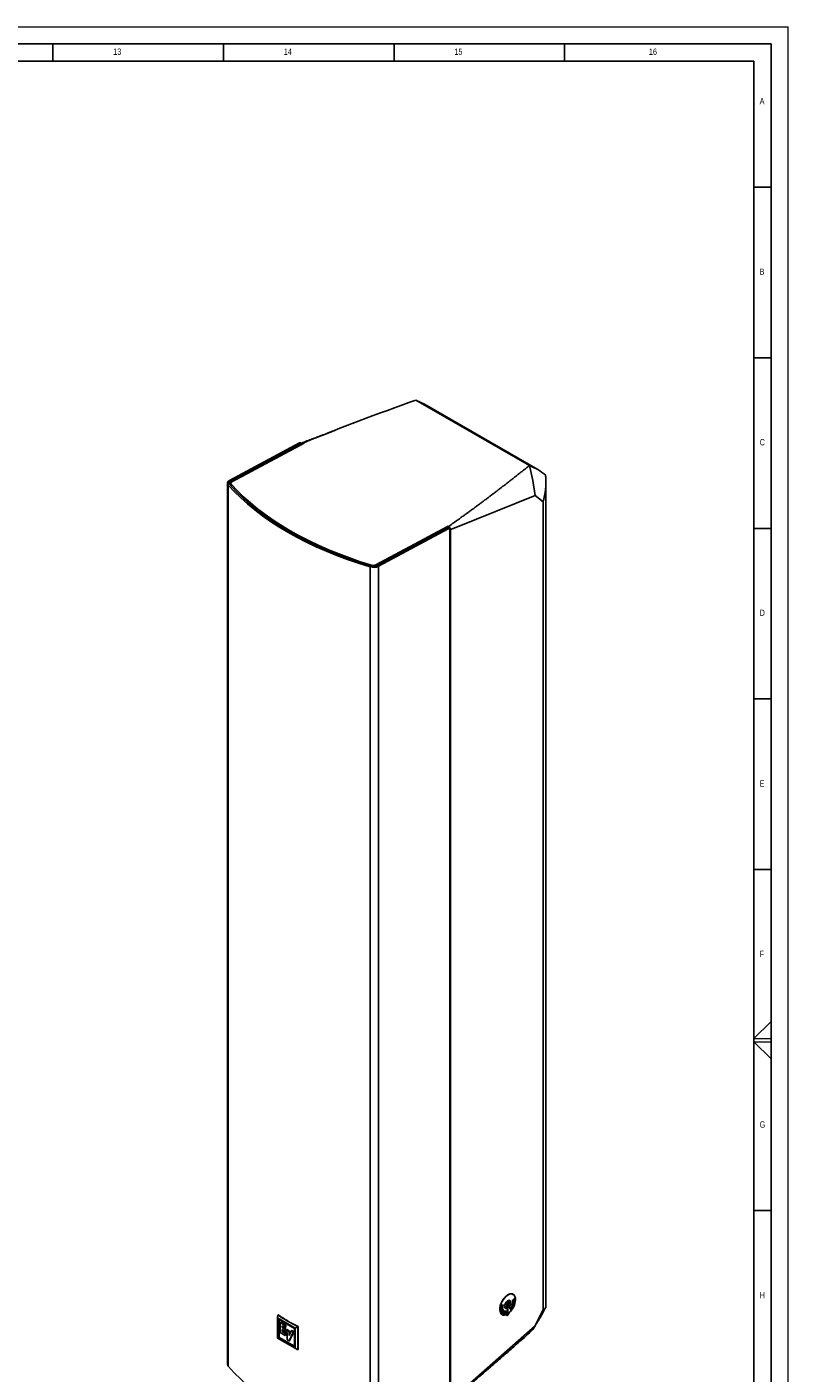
# Model space of a CAD drawing. Header units: millimetres. Extents: x 0 to 1737, y 0 to 594.
# Tile 16 of 42: x 618 to 841, y 199 to 594. Entities that reach past the tile are written whole.
import ezdxf

# ---------------------------------------------------------------- set-up
doc = ezdxf.new("R2010")
doc.units = ezdxf.units.MM
doc.layers.add('FORMAT', color=7, linetype='Continuous')
doc.styles.add('SLDTEXTSTYLE0', font='TXT', dxfattribs={"width": 0.75})

msp = doc.modelspace()

# ---------------------------------------------------------------- linework, layer by layer
at = {"color": 7, "linetype": 'Continuous', "lineweight": 18}
for p, q in [((0.000004, 594.00001), (841.000004, 594.00001)), ((841.000004, 0.00001), (841.000004, 594.00001)), ((836, 302.467132), (831, 297.50001)), ((831, 297.50001), (836, 297.50001)), ((831, 296.50001), (836, 296.50001)), ((836, 291.485354), (831, 296.50001))]:
    msp.add_line(p, q, dxfattribs=at)
at = {"color": 7, "linetype": 'Continuous', "lineweight": 25}
for p, q in [((731.924833, 484.61668), (765.158851, 465.431089)), ((734.371194, 483.41597), (731.924833, 484.61668)), ((767.605305, 464.230547), (734.371286, 483.416138)), ((677.285436, 461.055261), (697.764457, 472.051727)), ((677.63899, 460.851159), (698.11801, 471.847625)), ((699.162218, 472.014379), (677.973935, 460.637065)), ((698.11801, 471.847625), (697.764457, 472.051727)), ((698.434865, 471.871465), (698.081311, 472.075567)), ((699.020797, 472.09602), (699.162218, 472.014379)), ((676.665479, 460.233907), (676.665479, 201.960995)), ((676.892069, 459.698492), (676.892069, 201.396294)), ((677.63899, 460.851159), (677.63899, 459.479707)), ((677.64687, 460.203752), (677.64687, 459.470993)), ((677.76731, 459.920279), (677.76731, 459.338293)), ((770.019906, 218.861512), (770.019906, 460.493771)), ((744.132434, 447.477666), (766.880404, 456.624116)), ((769.166032, 454.765545), (766.880404, 456.624116)), ((769.166032, 218.011886), (769.166032, 454.765545)), ((720.164639, 436.28089), (741.352923, 447.658204)), ((741.015821, 447.083246), (720.536801, 436.08678)), ((720.890354, 435.882678), (741.369375, 446.879144)), ((741.369375, 446.879144), (741.015821, 447.083246)), ((741.686229, 446.902983), (741.332676, 447.107085)), ((741.352923, 447.658204), (741.494344, 447.576563)), ((741.352923, 447.095397), (741.352923, 447.658204)), ((741.824328, 446.597754), (741.824328, 191.149896)), ((742.06003, 446.644399), (744.132434, 447.477666)), ((742.06003, 191.375387), (742.06003, 446.644399)), ((718.440813, 435.712912), (718.440813, 177.410715)), ((718.870581, 435.905016), (718.870581, 436.191866)), ((720.164639, 436.28089), (720.164639, 435.939502)), ((720.890354, 435.882678), (720.890354, 177.695121)), ((760.323831, 222.458565), (759.960237, 222.647558)), ((760.693927, 221.14537), (760.759983, 221.194571)), ((760.717928, 220.81707), (760.693927, 221.14537)), ((760.736216, 221.176868), (760.763086, 220.80881)), ((760.759983, 221.194571), (760.789121, 220.795443)), ((757.350512, 218.577969), (756.787472, 217.998922)), ((756.787472, 217.998922), (756.788633, 218.084454)), ((757.325356, 218.590948), (756.788007, 218.038322)), ((756.788633, 218.084454), (756.959153, 218.255742)), ((756.793423, 218.448216), (756.794493, 218.527751)), ((756.962257, 218.491656), (756.793423, 218.448216)), ((756.93788, 218.505132), (756.79369, 218.468032)), ((756.794493, 218.527751), (757.351578, 218.658331)), ((756.819568, 217.78305), (757.358046, 218.317495)), ((756.836349, 217.722513), (756.819568, 217.78305)), ((757.050967, 217.973472), (756.828098, 217.752279)), ((757.369283, 218.923442), (756.834544, 218.791847)), ((756.834544, 218.791847), (756.853854, 218.876824)), ((757.075472, 217.959837), (756.836349, 217.722513)), ((757.344262, 218.936756), (756.839231, 218.812471)), ((756.853854, 218.876824), (757.348589, 219.308836)), ((756.910482, 217.4559), (757.005576, 217.627989)), ((756.93163, 217.379823), (756.910482, 217.4559)), ((757.030974, 217.618139), (756.920832, 217.418665)), ((757.348589, 219.308836), (756.928412, 219.205473)), ((756.928412, 219.205473), (756.946494, 219.285237)), ((757.056017, 217.605096), (756.93163, 217.379823)), ((757.325384, 219.322596), (756.933086, 219.226092)), ((756.93788, 218.505132), (756.962257, 218.491656)), ((757.436852, 219.344953), (756.941194, 218.911504)), ((756.941194, 218.911504), (756.96753, 218.899512)), ((756.946494, 219.285237), (757.481232, 219.416833)), ((756.959153, 218.255742), (756.962257, 218.491656)), ((757.461922, 219.331855), (756.96753, 218.899512)), ((756.96753, 218.899512), (757.387366, 219.002793)), ((756.997159, 218.520848), (756.994554, 218.328156)), ((756.994554, 218.328156), (757.019723, 218.316171)), ((757.160946, 218.560687), (756.997159, 218.520848)), ((756.997159, 218.520848), (757.022311, 218.507565)), ((757.022311, 218.507565), (757.019723, 218.316171)), ((757.019723, 218.316171), (757.175559, 218.471198)), ((757.185601, 218.547283), (757.022311, 218.507565)), ((757.023354, 217.21235), (757.488509, 217.885654)), ((757.05662, 217.172137), (757.023354, 217.21235)), ((757.030974, 217.618139), (757.056017, 217.605096)), ((757.238531, 217.48473), (757.03806, 217.194573)), ((757.050967, 217.973472), (757.075472, 217.959837)), ((757.263192, 217.471125), (757.05662, 217.172137)), ((757.094896, 217.889825), (757.075472, 217.959837)), ((757.08641, 217.733713), (757.111508, 217.720787)), ((757.105551, 217.80335), (757.130425, 217.789216)), ((757.290768, 218.211511), (757.11192, 218.034028)), ((757.11192, 218.034028), (757.148233, 217.903501)), ((757.11192, 218.034028), (757.137174, 218.021136)), ((757.315273, 218.197876), (757.137174, 218.021136)), ((757.137174, 218.021136), (757.173378, 217.891)), ((757.148233, 217.903501), (757.173378, 217.891)), ((757.160946, 218.560687), (757.185601, 218.547283)), ((757.182952, 217.844396), (757.207983, 217.83204)), ((757.203693, 216.99494), (757.266885, 217.175536)), ((757.302998, 217.193626), (757.224685, 216.96955)), ((757.238531, 217.48473), (757.263192, 217.471125)), ((757.328112, 217.180743), (757.245503, 216.944373)), ((757.301812, 217.424571), (757.263192, 217.471125)), ((757.269389, 218.597502), (757.292195, 218.583343)), ((757.288196, 217.819643), (757.313079, 217.806382)), ((757.290768, 218.211511), (757.315273, 218.197876)), ((757.44578, 217.784845), (757.291132, 217.560887)), ((757.291132, 217.560887), (757.363119, 217.4742)), ((757.291132, 217.560887), (757.316443, 217.548223)), ((757.302998, 217.193626), (757.328112, 217.180743)), ((757.355499, 218.053358), (757.315273, 218.197876)), ((757.470441, 217.77124), (757.316443, 217.548223)), ((757.316443, 217.548223), (757.388215, 217.461795)), ((757.326171, 218.652375), (757.325356, 218.590948)), ((757.325356, 218.590948), (757.350512, 218.577969)), ((757.325384, 219.322596), (757.348589, 219.308836)), ((757.336105, 217.311036), (757.361252, 217.298275)), ((757.340373, 217.375079), (757.365558, 217.361262)), ((757.341054, 218.30063), (757.389219, 218.127125)), ((757.357644, 218.995481), (757.344262, 218.936756)), ((757.344262, 218.936756), (757.369283, 218.923442)), ((757.351578, 218.658331), (757.350512, 218.577969)), ((757.358046, 218.317495), (757.414365, 218.114618)), ((757.363119, 217.4742), (757.388213, 217.461796)), ((757.387366, 219.002793), (757.369283, 218.923442)), ((757.389219, 218.127125), (757.414365, 218.114618)), ((757.398646, 217.445662), (757.422428, 217.433922)), ((757.423027, 217.433626), (757.423665, 217.433312)), ((757.451524, 219.409522), (757.436852, 219.344953)), ((757.436852, 219.344953), (757.461922, 219.331855)), ((757.44578, 217.784845), (757.470441, 217.77124)), ((757.481232, 219.416833), (757.461922, 219.331855)), ((757.550186, 217.675195), (757.470441, 217.77124)), ((757.481781, 217.875916), (757.575168, 217.763341)), ((757.488509, 217.885654), (757.600266, 217.750934)), ((757.538465, 217.472664), (757.563453, 217.459532)), ((757.569123, 217.222709), (757.594201, 217.209735)), ((757.575168, 217.763341), (757.600266, 217.750934)), ((757.838025, 217.499387), (757.862556, 217.485983)), ((757.868067, 217.137636), (757.893143, 217.12466)), ((757.893954, 217.462212), (757.888622, 217.465121)), ((757.958936, 218.640165), (758.097387, 218.568199)), ((757.995947, 216.762863), (758.057343, 217.495308)), ((758.255994, 217.389577), (758.029591, 216.789918)), ((758.270973, 218.742561), (758.034799, 218.865322)), ((758.089149, 217.502756), (758.041389, 217.039509)), ((758.281099, 217.376668), (758.054534, 216.776581)), ((758.057343, 217.495308), (758.11627, 217.509107)), ((758.11627, 217.509107), (758.066546, 217.026816)), ((758.101049, 217.020543), (758.303023, 217.552812)), ((758.147365, 219.468936), (758.65832, 219.242699)), ((758.255994, 217.389577), (758.281099, 217.376668)), ((758.264745, 216.825787), (758.307502, 217.382832)), ((758.290378, 217.484409), (758.314559, 217.468862)), ((758.582956, 217.618418), (758.294989, 216.852025)), ((758.303023, 217.552812), (758.372375, 217.569072)), ((758.307502, 217.382832), (758.314559, 217.468862)), ((758.345819, 217.562845), (758.319877, 217.211964)), ((758.319877, 217.211964), (758.345036, 217.199291)), ((758.615789, 217.626077), (758.319932, 216.838688)), ((758.372375, 217.569072), (758.345036, 217.199291)), ((758.376219, 217.108438), (758.557995, 217.612595)), ((758.924184, 219.75418), (758.445438, 220.042383)), ((758.466534, 218.95902), (758.83232, 218.768888)), ((758.557995, 217.612595), (758.615789, 217.626077)), ((758.742094, 220.550307), (758.783459, 220.528806)), ((758.757995, 218.121596), (758.824907, 218.164861)), ((758.761978, 217.035439), (758.757995, 218.121596)), ((758.803728, 217.091803), (758.76187, 217.064738)), ((758.82889, 217.078704), (758.761978, 217.035439)), ((758.803728, 217.091803), (758.799852, 218.148661)), ((758.803728, 217.091803), (758.82889, 217.078704)), ((758.82889, 217.078704), (758.824907, 218.164861)), ((758.82564, 220.59036), (758.858852, 220.616177)), ((758.934045, 219.443804), (759.22094, 219.294678)), ((759.023966, 220.506859), (759.389752, 220.316726)), ((759.025975, 219.959133), (759.391761, 219.769)), ((759.222384, 217.111091), (759.271503, 217.085559)), ((759.319488, 218.646567), (759.377286, 218.724766)), ((759.76902, 217.994361), (759.319488, 218.646567)), ((759.801515, 218.085266), (759.368724, 218.713182)), ((759.826819, 218.07256), (759.377286, 218.724766)), ((759.667846, 218.652285), (759.708711, 218.735735)), ((760.169321, 218.6381), (759.667846, 218.652285)), ((760.144286, 218.652611), (759.674513, 218.665899)), ((759.708711, 218.735735), (760.03079, 218.712843)), ((759.801515, 218.085266), (759.752278, 218.018651)), ((759.826819, 218.07256), (759.76902, 217.994361)), ((759.801515, 218.085266), (759.826819, 218.07256)), ((759.837947, 218.999906), (759.886016, 219.098094)), ((760.065425, 218.763129), (759.837947, 218.999906)), ((759.94657, 219.038288), (759.882342, 219.039829)), ((759.882342, 219.039829), (759.911689, 219.025218)), ((759.886016, 219.098094), (760.142461, 219.096418)), ((759.970785, 219.0238), (759.911689, 219.025218)), ((759.926718, 218.997823), (760.183582, 218.732914)), ((759.926718, 218.997823), (759.952435, 218.986391)), ((760.330366, 219.032925), (759.94657, 219.038288)), ((759.94657, 219.038288), (759.970785, 219.0238)), ((759.952435, 218.986391), (760.209848, 218.720917)), ((760.355407, 219.018426), (759.970785, 219.0238)), ((760.014802, 219.361146), (760.054766, 219.442908)), ((760.238329, 219.150397), (760.014802, 219.361146)), ((760.049926, 219.433007), (760.367415, 219.108605)), ((760.054766, 219.442908), (760.393682, 219.096612)), ((760.129841, 218.702739), (760.065425, 218.763129)), ((760.079802, 219.544131), (760.106602, 219.628014)), ((760.583756, 219.565378), (760.079802, 219.544131)), ((760.558449, 219.579821), (760.084825, 219.559852)), ((760.106602, 219.628014), (760.610555, 219.649261)), ((760.183582, 218.732914), (760.144286, 218.652611)), ((760.144286, 218.652611), (760.169321, 218.6381)), ((760.147966, 219.789237), (760.181216, 220.000596)), ((760.697957, 219.99863), (760.147966, 219.789237)), ((760.672286, 220.012622), (760.151943, 219.814517)), ((760.209848, 218.720917), (760.169321, 218.6381)), ((760.183582, 218.732914), (760.209848, 218.720917)), ((760.219868, 220.035736), (760.199451, 219.905838)), ((760.199451, 219.905838), (760.22561, 219.894949)), ((760.201271, 220.765377), (760.267327, 220.814578)), ((760.229456, 220.378613), (760.201271, 220.765377)), ((760.219868, 220.035736), (760.245781, 220.023288)), ((760.22561, 219.894949), (760.645805, 220.054937)), ((760.245781, 220.023288), (760.22561, 219.894949)), ((760.763086, 220.80881), (760.227192, 220.409684)), ((760.789121, 220.795443), (760.229456, 220.378613)), ((760.243558, 220.796874), (760.264538, 220.509292)), ((760.247126, 220.1438), (760.272835, 220.130671)), ((760.264538, 220.509292), (760.290375, 220.498642)), ((760.267327, 220.814578), (760.290375, 220.498642)), ((760.290375, 220.498642), (760.461736, 220.626288)), ((760.367415, 219.108605), (760.330366, 219.032925)), ((760.330366, 219.032925), (760.355407, 219.018426)), ((760.393682, 219.096612), (760.355407, 219.018426)), ((760.367415, 219.108605), (760.393682, 219.096612)), ((760.440122, 220.922163), (760.505838, 220.971145)), ((760.461736, 220.626288), (760.440122, 220.922163)), ((760.461083, 220.329625), (760.485611, 220.315197)), ((760.482073, 220.953432), (760.501615, 220.68592)), ((760.501615, 220.68592), (760.527452, 220.675269)), ((760.505838, 220.971145), (760.527452, 220.675269)), ((760.527452, 220.675269), (760.717928, 220.81707)), ((760.580226, 219.647982), (760.558449, 219.579821)), ((760.558449, 219.579821), (760.583756, 219.565378)), ((760.610555, 219.649261), (760.583756, 219.565378)), ((760.59081, 220.35158), (760.614941, 220.337099)), ((760.638821, 220.327013), (760.63007, 220.33227)), ((760.645805, 220.054937), (760.66631, 220.185288)), ((760.653876, 220.31797), (760.651002, 220.319696)), ((760.70673, 220.232049), (760.672286, 220.012622)), ((760.672286, 220.012622), (760.697957, 219.99863)), ((760.732647, 220.219619), (760.697957, 219.99863)), ((760.70673, 220.232049), (760.732647, 220.219619)), ((760.763086, 220.80881), (760.789121, 220.795443)), ((769.166032, 218.011886), (766.880404, 213.222486)), ((691.365535, 215.558251), (691.37871, 216.422181)), ((696.516474, 212.584678), (691.365535, 215.558251)), ((691.365535, 215.558251), (691.365535, 209.610138)), ((691.449491, 216.463041), (691.37871, 216.422181)), ((691.603501, 215.146082), (696.278508, 212.447258)), ((691.603501, 209.747557), (691.603501, 215.146082)), ((691.778706, 209.848705), (691.778706, 215.044939)), ((692.272304, 214.309902), (692.140278, 214.183829)), ((692.140278, 214.183829), (693.599451, 213.341466)), ((692.140278, 211.236707), (692.140278, 214.183829)), ((692.272304, 214.309902), (693.774656, 213.442613)), ((693.599451, 212.736428), (692.692398, 213.260058)), ((692.692398, 213.260058), (692.692398, 212.721705)), ((692.867602, 213.158915), (692.867602, 212.822852)), ((693.774656, 213.442613), (693.599451, 213.341466)), ((693.599451, 213.341466), (693.599451, 212.736428)), ((693.774656, 213.442613), (693.774656, 212.787714)), ((742.06003, 191.375387), (766.880404, 213.222486)), ((756.885519, 216.732277), (757.249113, 216.543283)), ((757.245503, 216.944373), (757.203693, 216.99494)), ((757.537928, 216.89813), (757.562995, 216.885752)), ((757.698522, 216.87863), (757.7234, 216.865364)), ((758.054534, 216.776581), (757.995947, 216.762863)), ((758.029591, 216.789918), (757.997587, 216.782424)), ((758.023307, 216.885434), (758.04884, 216.875631)), ((758.029591, 216.789918), (758.054534, 216.776581)), ((758.041389, 217.039509), (758.066546, 217.026816)), ((758.04884, 216.875631), (758.101049, 217.020543)), ((758.301441, 216.463611), (758.220912, 216.50547)), ((758.319932, 216.838688), (758.264745, 216.825787)), ((758.294989, 216.852025), (758.266243, 216.845305)), ((758.407857, 216.463052), (758.28457, 216.527136)), ((758.29085, 216.947463), (758.316505, 216.938237)), ((758.294989, 216.852025), (758.319932, 216.838688)), ((759.105883, 216.794379), (758.982025, 216.858759)), ((691.365535, 209.610138), (696.516474, 206.636564)), ((691.778706, 209.848705), (691.603501, 209.747557)), ((696.278508, 207.048733), (691.603501, 209.747557)), ((696.278508, 207.251024), (691.778706, 209.848705)), ((693.605085, 210.391092), (692.140278, 211.236707)), ((693.599451, 211.583277), (692.686764, 212.11016)), ((692.686764, 212.11016), (692.686764, 211.545783)), ((692.861968, 211.64693), (692.686764, 211.545783)), ((692.686764, 211.545783), (693.605085, 211.015647)), ((692.867602, 212.822852), (692.692398, 212.721705)), ((692.692398, 212.721705), (693.599451, 212.198074)), ((692.861968, 212.009016), (692.861968, 211.64693)), ((692.861968, 211.64693), (693.780289, 211.116795)), ((692.867602, 212.822852), (693.774656, 212.299221)), ((693.774656, 212.787714), (693.599451, 212.736428)), ((693.774656, 212.299221), (693.599451, 212.198074)), ((693.599451, 212.198074), (693.599451, 211.583277)), ((693.774656, 211.634563), (693.599451, 211.583277)), ((693.780289, 211.116795), (693.605085, 211.015647)), ((693.605085, 211.015647), (693.605085, 210.391092)), ((693.780289, 210.442378), (693.605085, 210.391092)), ((693.774656, 212.299221), (693.774656, 211.634563)), ((693.780289, 211.116795), (693.780289, 210.442378)), ((694.073031, 212.12372), (693.941005, 211.997646)), ((693.941005, 211.386102), (693.941005, 211.997646)), ((693.941005, 211.997646), (694.698056, 211.56061)), ((694.176923, 211.249909), (693.941005, 211.386102)), ((694.073031, 212.12372), (694.873261, 211.661757)), ((694.176923, 209.102999), (694.176923, 211.249909)), ((694.698056, 210.391194), (695.345951, 211.760723)), ((694.873261, 211.661757), (694.698056, 211.56061)), ((694.698056, 211.56061), (694.698056, 210.391194)), ((695.943142, 211.415973), (694.714958, 208.792398)), ((694.873261, 211.661757), (694.873261, 210.761544)), ((696.129408, 211.510734), (694.882848, 208.847907)), ((695.485338, 211.882548), (695.345951, 211.760723)), ((695.345951, 211.760723), (695.943142, 211.415973)), ((695.485338, 211.882548), (696.129408, 211.510734)), ((696.129408, 211.510734), (695.943142, 211.415973)), ((696.278508, 212.447258), (696.278508, 207.048733)), ((696.516474, 212.584678), (697.271267, 213.02048)), ((696.516474, 206.636564), (696.516474, 212.584678)), ((697.342047, 213.061341), (697.271267, 213.02048)), ((697.271267, 206.215973), (697.271267, 213.02048)), ((697.342047, 206.256834), (697.342047, 213.061341)), ((694.714958, 208.792398), (694.176923, 209.102999)), ((694.882848, 208.847907), (694.714958, 208.792398)), ((696.516474, 206.636564), (697.271267, 206.215973)), ((697.342047, 206.256834), (697.271267, 206.215973))]:
    msp.add_line(p, q, dxfattribs=at)
at = {"color": 7, "linetype": 'Continuous', "lineweight": 25, "flags": 128}
for points in [[(766.880404, 456.624116), (766.15286, 461.066728), (765.158851, 465.431089)], [(759.271503, 217.085559), (759.682382, 217.508622), (760.06139, 218.00256), (760.395045, 218.5498), (760.671476, 219.130875), (760.88085, 219.725114), (761.01572, 220.311378), (761.071286, 220.868811), (761.045572, 221.377583), (760.939494, 221.819595), (760.756824, 222.179122), (760.504061, 222.443376), (760.190197, 222.602956), (759.826397, 222.652184), (759.425603, 222.589309), (759.002072, 222.416569), (758.570872, 222.140108), (758.147341, 221.769761), (757.746547, 221.318702), (757.382747, 220.802979), (757.068883, 220.240936), (756.81612, 219.652568), (756.63345, 219.058805), (756.527372, 218.48077), (756.501658, 217.939026), (756.557225, 217.452845), (756.692094, 217.039522), (756.901468, 216.713761), (757.177899, 216.48715), (757.511554, 216.36775), (757.890562, 216.35981), (758.301441, 216.463611)], [(756.556059, 218.058759), (756.594481, 218.598712), (756.712127, 219.171273), (756.904746, 219.755749), (757.165375, 220.331015), (757.484594, 220.876279), (757.850867, 221.371834), (758.250955, 221.799769), (758.670398, 222.144619), (759.094037, 222.393918), (759.506559, 222.538657), (759.893055, 222.573604), (760.239557, 222.497497), (760.53354, 222.313086), (760.764379, 222.027036), (760.923732, 221.649685), (761.005839, 221.194673), (761.007732, 220.678445), (760.929343, 220.119657), (760.773505, 219.538507), (760.545851, 218.955999), (760.254608, 218.393186), (759.910302, 217.870409), (759.525379, 217.406563), (759.113749, 217.018413), (758.690291, 216.719987), (758.270309, 216.522072), (757.868983, 216.43182), (757.500817, 216.452494), (757.179118, 216.583346), (756.915513, 216.819646), (756.719529, 217.152855), (756.59825, 217.57093), (756.556059, 218.058759)], [(758.0857, 219.709942), (758.074692, 219.618555), (758.09153, 219.528407), (758.138743, 219.473281), (758.147365, 219.468936)], [(758.445438, 220.042383), (758.443342, 220.043609), (758.372943, 220.055322), (758.290076, 220.021838), (758.212755, 219.954376)], [(758.979444, 219.625698), (758.964425, 219.706105), (758.922315, 219.755274), (758.859523, 219.765721), (758.785611, 219.735856), (758.711829, 219.670224), (758.649411, 219.578817), (758.60786, 219.475552), (758.5935, 219.37615), (758.608519, 219.295744), (758.65063, 219.246574), (758.713421, 219.236127), (758.787334, 219.265993), (758.861115, 219.331625), (758.923533, 219.423031), (758.965085, 219.526296), (758.979444, 219.625698)], [(759.025975, 219.959133), (758.984596, 219.990389), (758.953664, 220.037371), (758.93446, 220.098132), (758.927781, 220.170154), (758.933902, 220.250453), (758.95257, 220.335702), (758.983012, 220.422367), (759.023966, 220.506859)], [(758.974736, 219.569931), (759.021531, 219.63574), (759.058894, 219.715328), (759.079201, 219.795873), (759.080198, 219.86843), (759.061774, 219.924942), (759.025975, 219.959133)], [(758.467062, 216.384803), (758.514041, 216.299422), (758.588196, 216.255104), (758.68213, 216.256271), (758.786472, 216.302806), (758.890814, 216.390067), (758.984748, 216.50935), (759.058903, 216.648756), (759.105883, 216.794379)], [(758.982025, 216.858759), (758.9926, 216.899), (759.003517, 216.931195)], [(765.685226, 211.694838), (766.15286, 212.106014), (766.880404, 213.222486)]]:
    msp.add_lwpolyline(points, dxfattribs=at)
at = {"color": 7, "linetype": 'Continuous', "lineweight": 25}
for centre, radius, start, end in [((697.944153, 471.780963), 0.324968, 65.03477472, 123.57067681), ((698.286822, 471.624359), 0.279903, 13.64321719, 127.09298021), ((741.195517, 446.812481), 0.324968, 65.03477472, 123.57067681), ((741.539801, 446.64621), 0.288623, 350.33483407, 126.1912131), ((740.819875, 446.529535), 1.245462, 5.29167795, 57.21139597), ((759.156221, 219.009879), 1.256767, 154.84752968, 205.57269144), ((757.963383, 218.721628), 0.160462, 63.57257221, 106.17524713), ((760.011988, 218.869785), 2.104313, 125.7506691, 161.31190621), ((758.426907, 218.809349), 0.529553, 220.22212909, 313.34998279), ((758.027075, 219.036602), 0.446254, 311.7366813, 349.98816798), ((759.255314, 218.814083), 0.801986, 145.32191975, 169.58809593), ((759.146037, 220.1925), 0.529553, 40.22212909, 133.34998279), ((757.560956, 220.132063), 2.104313, 305.7506691, 341.31190621), ((759.665386, 216.668831), 0.573416, 133.38568795, 167.35280629), ((758.416723, 219.991969), 1.256767, 334.84752968, 25.57269144), ((758.352926, 216.358373), 0.117156, 13.03789124, 116.06866907), ((758.358352, 216.924942), 0.627175, 283.20230423, 353.94255316)]:
    msp.add_arc(centre, radius, start, end, dxfattribs=at)
for centre, major_axis, ratio, start_param, end_param in [((678.782145, 460.191229), (2.116386, -0.061862), 0.5567969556, 2.372468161, 3.6248070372), ((760.680508, 481.541893), (93.820909, -2.742374), 0.5567969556, 3.6248070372, 4.2617219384), ((678.782145, 460.191229), (1.616453, -0.047249), 0.5567969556, 2.372468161, 3.6248070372), ((760.680508, 481.541893), (93.320975, -2.727761), 0.5567969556, 3.6248070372, 4.2617219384), ((678.763537, 460.181237), (1.116519, -0.032636), 0.5567969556, 2.372468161, 3.6265940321), ((761.034062, 481.731738), (93.320975, -2.727761), 0.5567969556, 3.6265940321, 4.2599349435), ((719.393645, 436.74671), (2.116386, -0.061862), 0.5567969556, 4.2617219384, 5.5140608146), ((719.393645, 436.74671), (1.616453, -0.047249), 0.5567969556, 4.2617219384, 5.5140608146), ((719.375037, 436.736718), (1.116519, -0.032636), 0.5567969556, 4.2599349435, 5.5140608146), ((760.680508, 327.023367), (67.021168, 112.059941), 0.5873209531, 3.1062991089, 3.1950436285), ((678.782145, 202.003673), (2.116296, 0.066332), 0.5970729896, 3.1228804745, 3.5898211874), ((760.680508, 228.321807), (93.816906, 2.940551), 0.5970729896, 3.5898211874, 4.2267360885)]:
    msp.add_ellipse(centre, major_axis=major_axis, ratio=ratio, start_param=start_param, end_param=end_param, dxfattribs=at)
for points in [[(731.924833, 484.61668), (720.68792, 480.623809), (709.776006, 476.471602), (699.020797, 472.09602)], [(765.158851, 465.431089), (766.849477, 464.737618), (768.42719, 463.826527), (769.872897, 462.708844)]]:
    msp.add_open_spline(points, degree=3, dxfattribs=at)
for points, knots in [([(708.408879, 475.843052), (707.998811, 475.682744), (707.246203, 475.388528), (706.232297, 474.9951), (705.419691, 474.681685), (704.749595, 474.425402), (704.020103, 474.147896), (703.067139, 473.786588), (701.812965, 473.315216), (700.309326, 472.755792), (699.238662, 472.365547), (698.662748, 472.155632)], [0, 0, 0, 0, 0.1197415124, 0.2197647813, 0.30097011, 0.364062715, 0.4259331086, 0.5287471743, 0.6593012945, 0.8167366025, 1, 1, 1, 1]), ([(699.020797, 472.09602), (699.008718, 472.102747), (698.984667, 472.11614), (698.948844, 472.132794), (698.913484, 472.146762), (698.878589, 472.157814), (698.84416, 472.166005), (698.805262, 472.172116), (698.76249, 472.174375), (698.70209, 472.169375), (698.633004, 472.147813), (698.574752, 472.10657), (698.535758, 472.062548), (698.5074, 472.019304), (698.48243, 471.964018), (698.463077, 471.895016), (698.457776, 471.843086), (698.455112, 471.816982)], [0, 0, 0, 0, 0.0427394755, 0.0850981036, 0.1272458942, 0.1693554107, 0.2115996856, 0.2541501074, 0.3157556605, 0.3775835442, 0.5000623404, 0.6225411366, 0.6842243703, 0.7459746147, 0.8306658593, 0.9148798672, 1, 1, 1, 1]), ([(741.494344, 447.576563), (741.777631, 447.777034), (742.344188, 448.177964), (743.191044, 448.78066), (744.035684, 449.384284), (744.877898, 449.98893), (745.717741, 450.594575), (746.555199, 451.201223), (747.390276, 451.808875), (748.222971, 452.417529), (749.053283, 453.027186), (749.881213, 453.637846), (750.706761, 454.249509), (751.529927, 454.862175), (752.35071, 455.475844), (753.169112, 456.090516), (753.985131, 456.70619), (754.798768, 457.322868), (755.610023, 457.940549), (756.418896, 458.559232), (757.225387, 459.178918), (758.029495, 459.799608), (758.831221, 460.4213), (759.630565, 461.043995), (760.427527, 461.667693), (761.222108, 462.292393), (762.014303, 462.918098), (762.804128, 463.544801), (763.591524, 464.172525), (764.376713, 464.801183), (764.898133, 465.221116), (765.158851, 465.431089)], [0, 0, 0, 0, 0.0344923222, 0.0689825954, 0.1034709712, 0.1379576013, 0.1724426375, 0.2069262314, 0.2414085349, 0.2758896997, 0.3103698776, 0.3448492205, 0.3793278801, 0.4138060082, 0.4482837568, 0.4827612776, 0.5172387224, 0.5517162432, 0.5861939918, 0.6206721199, 0.6551507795, 0.6896301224, 0.7241103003, 0.7585914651, 0.7930737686, 0.8275573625, 0.8620423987, 0.8965290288, 0.9310174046, 0.9655076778, 1, 1, 1, 1]), ([(769.872897, 462.708844), (769.882721, 462.634702), (769.902436, 462.485927), (769.928029, 462.260731), (769.950786, 462.033144), (769.970365, 461.80309), (769.986803, 461.570619), (770.000032, 461.335746), (770.010015, 461.098496), (770.016705, 460.858892), (770.02006, 460.61696), (770.020035, 460.372725), (770.016589, 460.126212), (770.009678, 459.877448), (769.999261, 459.626462), (769.985296, 459.37328), (769.967742, 459.11793), (769.942026, 458.805359), (769.904825, 458.433474), (769.851984, 458.000258), (769.78853, 457.559386), (769.714144, 457.111021), (769.62849, 456.655335), (769.531318, 456.192505), (769.422071, 455.722735), (769.301384, 455.246172), (769.211366, 454.926524), (769.166032, 454.765545)], [0, 0, 0, 0, 0.0292304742, 0.0586548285, 0.0882739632, 0.118088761, 0.1481000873, 0.1783087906, 0.2087157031, 0.2393216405, 0.2701274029, 0.3011337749, 0.332341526, 0.3637514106, 0.3953641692, 0.4271805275, 0.4592011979, 0.4914268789, 0.5445415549, 0.5984985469, 0.6533006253, 0.7089504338, 0.7654504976, 0.8228032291, 0.8810109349, 0.9400758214, 1, 1, 1, 1]), ([(757.005576, 217.627989), (757.018404, 217.651347), (757.044076, 217.698092), (757.076031, 217.759283), (757.095788, 217.809243), (757.103297, 217.84951), (757.09916, 217.873366), (757.095563, 217.887254), (757.094896, 217.889825)], [0, 0, 0, 0, 0.26386009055, 0.52804951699, 0.68152306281, 0.79640000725, 0.962306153, 1, 1, 1, 1]), ([(757.08641, 217.733713), (757.08125, 217.721516), (757.070397, 217.695865), (757.051958, 217.657171), (757.037982, 217.631175), (757.030974, 217.618139)], [0, 0, 0, 0, 0.3112693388, 0.6546290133, 1, 1, 1, 1]), ([(757.111508, 217.720787), (757.106348, 217.70859), (757.095487, 217.682919), (757.077031, 217.644185), (757.063036, 217.618151), (757.056017, 217.605096)], [0, 0, 0, 0, 0.3109568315, 0.6544712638, 1, 1, 1, 1]), ([(757.105551, 217.80335), (757.104342, 217.797336), (757.101924, 217.785304), (757.096501, 217.762137), (757.09036, 217.74484), (757.08641, 217.733713)], [0, 0, 0, 0, 0.2628185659, 0.5257833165, 1, 1, 1, 1]), ([(757.130425, 217.789216), (757.129209, 217.783199), (757.126777, 217.771162), (757.121339, 217.748378), (757.115325, 217.731498), (757.111508, 217.720787)], [0, 0, 0, 0, 0.2675289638, 0.5352144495, 1, 1, 1, 1]), ([(757.313079, 217.806382), (757.295409, 217.790281), (757.262783, 217.76055), (757.213727, 217.738789), (757.171469, 217.741598), (757.145269, 217.763476), (757.133866, 217.78325), (757.130425, 217.789216)], [0, 0, 0, 0, 0.2447555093, 0.4519283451, 0.6599915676, 0.8974048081, 1, 1, 1, 1]), ([(757.148233, 217.903501), (757.153323, 217.885201), (757.160502, 217.859385), (757.178285, 217.848455), (757.183462, 217.845273)], [0, 0, 0, 0, 0.7089002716, 1, 1, 1, 1]), ([(757.288196, 217.819643), (757.27058, 217.803669), (757.238107, 217.774223), (757.190114, 217.751766), (757.165989, 217.756072), (757.154561, 217.758112)], [0, 0, 0, 0, 0.384246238, 0.7083038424, 1, 1, 1, 1]), ([(757.269389, 218.597502), (757.25186, 218.59042), (757.224806, 218.57949), (757.188818, 218.568267), (757.17024, 218.563215), (757.160946, 218.560687)], [0, 0, 0, 0, 0.4790584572, 0.7393950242, 1, 1, 1, 1]), ([(757.173378, 217.891), (757.1788, 217.873346), (757.186902, 217.846971), (757.210588, 217.828369), (757.234475, 217.828101), (757.263831, 217.840239), (757.283994, 217.858234), (757.295385, 217.8684)], [0, 0, 0, 0, 0.31991365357, 0.47796612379, 0.63610061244, 0.79442458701, 1, 1, 1, 1]), ([(757.175559, 218.471198), (757.192705, 218.488231), (757.220588, 218.51593), (757.259462, 218.553411), (757.281282, 218.573363), (757.292195, 218.583343)], [0, 0, 0, 0, 0.4438918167, 0.7218463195, 1, 1, 1, 1]), ([(757.292195, 218.583343), (757.27467, 218.576295), (757.24793, 218.56554), (757.21257, 218.55462), (757.194593, 218.549729), (757.185601, 218.547283)], [0, 0, 0, 0, 0.4872771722, 0.7435211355, 1, 1, 1, 1]), ([(757.266885, 217.175536), (757.275449, 217.20013), (757.292588, 217.249347), (757.31285, 217.312883), (757.322486, 217.361892), (757.320639, 217.396897), (757.310269, 217.413591), (757.30314, 217.422847), (757.301812, 217.424571)], [0, 0, 0, 0, 0.2653102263, 0.5309319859, 0.6841413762, 0.8007107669, 0.9628842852, 1, 1, 1, 1]), ([(757.389219, 218.127125), (757.393728, 218.108916), (757.401704, 218.076701), (757.403428, 218.021115), (757.385605, 217.959531), (757.353321, 217.897591), (757.31824, 217.850802), (757.295475, 217.827192), (757.288196, 217.819643)], [0, 0, 0, 0, 0.2095803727, 0.3707818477, 0.5340562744, 0.719477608, 0.9103063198, 1, 1, 1, 1]), ([(757.295385, 217.8684), (757.306706, 217.880656), (757.326518, 217.902104), (757.348234, 217.94224), (757.360732, 217.981788), (757.362897, 218.020489), (757.357992, 218.042285), (757.355499, 218.053358)], [0, 0, 0, 0, 0.234576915, 0.410509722, 0.5867778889, 0.7900714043, 1, 1, 1, 1]), ([(757.336105, 217.311036), (757.333399, 217.29892), (757.327727, 217.273525), (757.31673, 217.234255), (757.307585, 217.207197), (757.302998, 217.193626)], [0, 0, 0, 0, 0.312636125, 0.6552552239, 1, 1, 1, 1]), ([(757.414365, 218.114618), (757.418874, 218.096409), (757.426867, 218.064129), (757.428596, 218.008384), (757.410689, 217.946549), (757.378284, 217.884403), (757.343128, 217.837547), (757.320339, 217.813912), (757.313079, 217.806382)], [0, 0, 0, 0, 0.2090873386, 0.3706585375, 0.53430798, 0.7198346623, 0.9107509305, 1, 1, 1, 1]), ([(757.361252, 217.298275), (757.358546, 217.286159), (757.35287, 217.260744), (757.341864, 217.221433), (757.332705, 217.194334), (757.328112, 217.180743)], [0, 0, 0, 0, 0.312311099, 0.6550909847, 1, 1, 1, 1]), ([(757.340373, 217.375079), (757.340471, 217.3697), (757.340667, 217.358939), (757.340275, 217.338068), (757.337733, 217.321585), (757.336105, 217.311036)], [0, 0, 0, 0, 0.2646327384, 0.5294024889, 1, 1, 1, 1]), ([(757.538465, 217.472664), (757.522769, 217.451576), (757.494034, 217.412968), (757.445363, 217.3734), (757.398463, 217.356231), (757.368129, 217.359715), (757.354068, 217.36763), (757.352387, 217.368577)], [0, 0, 0, 0, 0.26572101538, 0.4864718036, 0.70793286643, 0.96507098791, 1, 1, 1, 1]), ([(757.365558, 217.361262), (757.36565, 217.355879), (757.365834, 217.34511), (757.365339, 217.324534), (757.362834, 217.308436), (757.361252, 217.298275)], [0, 0, 0, 0, 0.2693315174, 0.538812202, 1, 1, 1, 1]), ([(757.363119, 217.4742), (757.372724, 217.460849), (757.382556, 217.447182), (757.398385, 217.44597), (757.39875, 217.445942)], [0, 0, 0, 0, 0.9769335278, 1, 1, 1, 1]), ([(757.563453, 217.459532), (757.547756, 217.438438), (757.518972, 217.399757), (757.470242, 217.360138), (757.42615, 217.343746), (757.391147, 217.346842), (757.373261, 217.356921), (757.365558, 217.361262)], [0, 0, 0, 0, 0.2459065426, 0.4509289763, 0.6566121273, 0.852113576, 1, 1, 1, 1]), ([(757.388215, 217.461795), (757.398555, 217.450225), (757.414022, 217.43292), (757.445134, 217.429423), (757.471979, 217.441111), (757.501258, 217.464221), (757.518868, 217.487597), (757.528597, 217.500511)], [0, 0, 0, 0, 0.3217362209, 0.4812378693, 0.640901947, 0.8016193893, 1, 1, 1, 1]), ([(757.469933, 216.951676), (757.472032, 216.974741), (757.476124, 217.019704), (757.498255, 217.113089), (757.527038, 217.181898), (757.546047, 217.227341)], [0, 0, 0, 0, 0.2634501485, 0.5135636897, 1, 1, 1, 1]), ([(757.569123, 217.222709), (757.558502, 217.198404), (757.530072, 217.13335), (757.503938, 217.038757), (757.505068, 216.96077), (757.517067, 216.916285), (757.533535, 216.904924), (757.539544, 216.900778)], [0, 0, 0, 0, 0.1970349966, 0.5273745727, 0.7335114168, 0.9027586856, 1, 1, 1, 1]), ([(757.528597, 217.500511), (757.538416, 217.515991), (757.555147, 217.542368), (757.569204, 217.58396), (757.573163, 217.618174), (757.567254, 217.650595), (757.55654, 217.666037), (757.550186, 217.675195)], [0, 0, 0, 0, 0.2419936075, 0.4123587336, 0.5829487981, 0.752670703, 1, 1, 1, 1]), ([(757.594201, 217.209735), (757.58357, 217.185414), (757.555154, 217.120405), (757.529309, 217.026375), (757.529808, 216.947522), (757.545312, 216.899194), (757.566783, 216.88161), (757.580073, 216.876563), (757.581588, 216.875987)], [0, 0, 0, 0, 0.1803948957, 0.482196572, 0.6704521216, 0.8249546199, 0.9800524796, 1, 1, 1, 1]), ([(757.575168, 217.763341), (757.584624, 217.750904), (757.601335, 217.728923), (757.616796, 217.685407), (757.611984, 217.628212), (757.591335, 217.564491), (757.564226, 217.511261), (757.544797, 217.482151), (757.538465, 217.472664)], [0, 0, 0, 0, 0.2105746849, 0.3721693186, 0.536012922, 0.7204236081, 0.9088888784, 1, 1, 1, 1]), ([(757.546047, 217.227341), (757.557489, 217.251388), (757.591999, 217.323912), (757.654774, 217.428201), (757.739358, 217.521089), (757.817763, 217.572945), (757.871995, 217.5805), (757.896331, 217.573782), (757.901823, 217.572265)], [0, 0, 0, 0, 0.1301403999, 0.3925075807, 0.5849931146, 0.7781358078, 0.9499275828, 1, 1, 1, 1]), ([(757.600266, 217.750934), (757.609721, 217.738497), (757.626466, 217.716471), (757.641973, 217.672831), (757.637129, 217.615395), (757.616394, 217.551452), (757.589218, 217.498133), (757.569768, 217.468993), (757.563453, 217.459532)], [0, 0, 0, 0, 0.210076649, 0.3720406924, 0.536258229, 0.7207858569, 0.9093502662, 1, 1, 1, 1]), ([(757.838025, 217.499387), (757.822594, 217.501603), (757.791595, 217.506055), (757.737883, 217.474645), (757.681595, 217.420608), (757.623205, 217.334708), (757.588315, 217.262453), (757.569123, 217.222709)], [0, 0, 0, 0, 0.17157811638, 0.34468305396, 0.49043208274, 0.71971451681, 1, 1, 1, 1]), ([(757.581588, 216.875987), (757.596518, 216.873984), (757.626463, 216.869967), (757.682704, 216.902575), (757.743701, 216.962533), (757.799344, 217.047835), (757.830558, 217.112489), (757.845101, 217.142615)], [0, 0, 0, 0, 0.17024094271, 0.34145370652, 0.53027023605, 0.78112837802, 1, 1, 1, 1]), ([(757.862556, 217.485983), (757.84712, 217.488192), (757.816109, 217.49263), (757.762404, 217.4611), (757.706134, 217.40693), (757.648007, 217.321185), (757.613244, 217.249179), (757.594201, 217.209735)], [0, 0, 0, 0, 0.1719255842, 0.3453862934, 0.4911647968, 0.7212693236, 1, 1, 1, 1]), ([(757.868067, 217.137636), (757.856554, 217.113606), (757.83351, 217.06551), (757.780574, 216.972974), (757.731209, 216.916213), (757.698522, 216.87863)], [0, 0, 0, 0, 0.2522509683, 0.5048893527, 1, 1, 1, 1]), ([(757.893143, 217.12466), (757.88163, 217.10063), (757.858587, 217.052533), (757.8056, 216.959888), (757.75616, 216.903037), (757.7234, 216.865364)], [0, 0, 0, 0, 0.2519655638, 0.504316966, 1, 1, 1, 1]), ([(757.845101, 217.142615), (757.855749, 217.166977), (757.874071, 217.208898), (757.894482, 217.269584), (757.902763, 217.304936), (757.906934, 217.322746)], [0, 0, 0, 0, 0.4077554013, 0.701640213, 1, 1, 1, 1]), ([(757.906934, 217.322746), (757.910468, 217.346764), (757.917563, 217.394989), (757.90509, 217.448405), (757.884175, 217.476993), (757.867969, 217.483732), (757.862556, 217.485983)], [0, 0, 0, 0, 0.3128572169, 0.6281871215, 0.8758167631, 1, 1, 1, 1]), ([(757.892996, 217.574442), (757.900403, 217.570592), (757.920958, 217.559908), (757.942402, 217.517915), (757.955024, 217.4441), (757.940463, 217.326123), (757.903809, 217.217562), (757.874171, 217.151285), (757.868067, 217.137636)], [0, 0, 0, 0, 0.0803763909, 0.223033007, 0.3886714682, 0.6145452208, 0.9206193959, 1, 1, 1, 1]), ([(757.901823, 217.572265), (757.915126, 217.56584), (757.941805, 217.552954), (757.967715, 217.506023), (757.980091, 217.431693), (757.965775, 217.313965), (757.929091, 217.205068), (757.899357, 217.138559), (757.893143, 217.12466)], [0, 0, 0, 0, 0.1334541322, 0.2676353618, 0.4235844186, 0.6361537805, 0.9239614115, 1, 1, 1, 1]), ([(757.923904, 218.819898), (757.930659, 218.777788), (757.942391, 218.704644), (757.967036, 218.600725), (757.992627, 218.522517), (758.011891, 218.483152), (758.021821, 218.468493), (758.022569, 218.467388)], [0, 0, 0, 0, 0.3327717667, 0.5780258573, 0.7801997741, 0.9834331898, 1, 1, 1, 1]), ([(758.022569, 218.467388), (758.029897, 218.458463), (758.045119, 218.439922), (758.066196, 218.437741), (758.085899, 218.458835), (758.09716, 218.505406), (758.097323, 218.550426), (758.097387, 218.568199)], [0, 0, 0, 0, 0.16198793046, 0.33650909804, 0.52908504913, 0.81409023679, 1, 1, 1, 1]), ([(758.097387, 218.568199), (758.098942, 218.623426), (758.10118, 218.702945), (758.145469, 218.760672), (758.196364, 218.771828), (758.26716, 218.748795), (758.36364, 218.68409), (758.439479, 218.606741), (758.482958, 218.552567), (758.488016, 218.546264)], [0, 0, 0, 0, 0.2715473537, 0.3909915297, 0.5114508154, 0.616624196, 0.7551926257, 0.9715179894, 1, 1, 1, 1]), ([(758.290378, 217.484409), (758.286104, 217.47211), (758.278473, 217.450145), (758.266978, 217.418527), (758.259656, 217.399229), (758.255994, 217.389577)], [0, 0, 0, 0, 0.388765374, 0.6943083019, 1, 1, 1, 1]), ([(758.314559, 217.468862), (758.310286, 217.456563), (758.302808, 217.435036), (758.291578, 217.404301), (758.284592, 217.38588), (758.281099, 217.376668)], [0, 0, 0, 0, 0.3998791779, 0.6998753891, 1, 1, 1, 1]), ([(758.319877, 217.211964), (758.318066, 217.189137), (758.314442, 217.143481), (758.30588, 217.055786), (758.296734, 216.989869), (758.29085, 216.947463)], [0, 0, 0, 0, 0.2628867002, 0.525791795, 1, 1, 1, 1]), ([(758.345036, 217.199291), (758.343224, 217.176464), (758.3396, 217.130808), (758.331151, 217.044238), (758.322204, 216.979485), (758.316505, 216.938237)], [0, 0, 0, 0, 0.2663015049, 0.5326216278, 1, 1, 1, 1]), ([(758.316505, 216.938237), (758.324877, 216.962839), (758.33872, 217.003515), (758.358777, 217.06025), (758.370405, 217.092374), (758.376219, 217.108438)], [0, 0, 0, 0, 0.4335144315, 0.7167381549, 1, 1, 1, 1]), ([(758.488016, 218.546264), (758.517339, 218.513472), (758.568263, 218.456522), (758.652476, 218.410572), (758.724819, 218.398314), (758.769097, 218.410868), (758.78893, 218.423335), (758.79042, 218.424271)], [0, 0, 0, 0, 0.3328678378, 0.5781015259, 0.7802638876, 0.9834854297, 1, 1, 1, 1]), ([(759.216269, 220.568425), (759.138257, 220.55294), (759.02593, 220.530644), (758.890857, 220.520106), (758.818654, 220.520026), (758.776895, 220.527966), (758.768835, 220.546711), (758.796467, 220.570277), (758.8226, 220.588267), (758.82564, 220.59036)], [0, 0, 0, 0, 0.27154735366, 0.39099152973, 0.51145081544, 0.61662419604, 0.75519262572, 0.97151798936, 1, 1, 1, 1]), ([(758.83232, 218.768888), (758.806993, 218.843999), (758.770525, 218.95215), (758.786557, 219.098218), (758.830696, 219.18701), (758.90995, 219.254658), (759.033691, 219.300289), (759.144254, 219.303631), (759.212949, 219.295611), (759.22094, 219.294678)], [0, 0, 0, 0, 0.2715491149, 0.3909929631, 0.5114519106, 0.6166251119, 0.7551939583, 0.9715201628, 1, 1, 1, 1]), ([(758.857159, 220.617962), (758.857302, 220.618832), (758.85771, 220.621309), (758.834355, 220.609738), (758.803557, 220.591145), (758.783994, 220.578525), (758.782524, 220.577577)], [0, 0, 0, 0, 0.2060995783, 0.586515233, 0.9689239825, 1, 1, 1, 1]), ([(758.79042, 218.424271), (758.804063, 218.435503), (758.8324, 218.458833), (758.859255, 218.516673), (758.872487, 218.59769), (758.862714, 218.68633), (758.840921, 218.745525), (758.83232, 218.768888)], [0, 0, 0, 0, 0.1620346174, 0.3365580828, 0.5291415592, 0.8141642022, 1, 1, 1, 1]), ([(759.391761, 219.769), (759.326659, 219.80875), (759.232916, 219.865987), (759.159259, 219.977914), (759.141839, 220.061092), (759.164809, 220.144229), (759.236271, 220.231585), (759.32273, 220.285391), (759.382759, 220.313456), (759.389752, 220.316726)], [0, 0, 0, 0, 0.27151295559, 0.39096353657, 0.51142942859, 0.61660631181, 0.75516660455, 0.97147554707, 1, 1, 1, 1]), ([(759.550375, 220.53446), (759.541152, 220.54437), (759.521993, 220.564958), (759.468931, 220.583764), (759.391241, 220.592811), (759.302616, 220.586454), (759.240709, 220.573528), (759.216269, 220.568425)], [0, 0, 0, 0, 0.1619879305, 0.336509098, 0.5290850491, 0.8140902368, 1, 1, 1, 1]), ([(759.22094, 219.294678), (759.265191, 219.292737), (759.342042, 219.289365), (759.441994, 219.326348), (759.512188, 219.380103), (759.54352, 219.428727), (759.553568, 219.455774), (759.554323, 219.457807)], [0, 0, 0, 0, 0.3328640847, 0.5780985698, 0.7802613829, 0.9834833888, 1, 1, 1, 1]), ([(759.389752, 220.316726), (759.426356, 220.336298), (759.489937, 220.370295), (759.546069, 220.432227), (759.567374, 220.486059), (759.560749, 220.518854), (759.551102, 220.533366), (759.550375, 220.53446)], [0, 0, 0, 0, 0.3327717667, 0.5780258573, 0.7801997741, 0.9834331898, 1, 1, 1, 1]), ([(759.554323, 219.457807), (759.559688, 219.478459), (759.570831, 219.521355), (759.560611, 219.589685), (759.525144, 219.664672), (759.465433, 219.726846), (759.412609, 219.757071), (759.391761, 219.769)], [0, 0, 0, 0, 0.1620327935, 0.336556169, 0.5291393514, 0.8141613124, 1, 1, 1, 1]), ([(759.882342, 219.039829), (759.887953, 219.034941), (759.898379, 219.025858), (759.913247, 219.011964), (759.922226, 219.002537), (759.926718, 218.997823)], [0, 0, 0, 0, 0.367995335, 0.6838927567, 1, 1, 1, 1]), ([(759.911689, 219.025218), (759.917295, 219.020323), (759.927107, 219.011752), (759.940659, 218.998751), (759.948509, 218.990512), (759.952435, 218.986391)], [0, 0, 0, 0, 0.3997777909, 0.6998125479, 1, 1, 1, 1]), ([(760.03079, 218.712843), (760.046209, 218.711709), (760.070599, 218.709916), (760.103483, 218.706186), (760.121055, 218.703888), (760.129841, 218.702739)], [0, 0, 0, 0, 0.4621839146, 0.7310750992, 1, 1, 1, 1]), ([(760.142461, 219.096418), (760.158158, 219.096066), (760.189554, 219.09536), (760.247712, 219.09187), (760.288977, 219.085633), (760.315251, 219.081662)], [0, 0, 0, 0, 0.26646667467, 0.53295361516, 1, 1, 1, 1]), ([(760.181216, 220.000596), (760.183167, 220.012485), (760.18707, 220.036268), (760.19531, 220.077111), (760.204628, 220.106467), (760.210028, 220.123475)], [0, 0, 0, 0, 0.2959604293, 0.5920793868, 1, 1, 1, 1]), ([(760.210028, 220.123475), (760.22101, 220.148347), (760.243001, 220.198152), (760.302569, 220.273681), (760.390076, 220.350533), (760.459315, 220.381122), (760.499482, 220.398867)], [0, 0, 0, 0, 0.1707595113, 0.3419358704, 0.6182374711, 1, 1, 1, 1]), ([(760.247126, 220.1438), (760.240854, 220.125583), (760.231411, 220.098157), (760.224332, 220.062372), (760.221358, 220.044626), (760.219868, 220.035736)], [0, 0, 0, 0, 0.4968270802, 0.7479489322, 1, 1, 1, 1]), ([(760.315251, 219.081662), (760.303931, 219.091275), (760.28522, 219.107165), (760.259708, 219.13029), (760.245455, 219.143694), (760.238329, 219.150397)], [0, 0, 0, 0, 0.4337000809, 0.7168367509, 1, 1, 1, 1]), ([(760.272835, 220.130671), (760.266627, 220.112623), (760.257262, 220.085397), (760.25023, 220.049837), (760.247266, 220.032149), (760.245781, 220.023288)], [0, 0, 0, 0, 0.4953177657, 0.7471927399, 1, 1, 1, 1]), ([(760.461083, 220.329625), (760.443524, 220.322414), (760.399545, 220.304354), (760.338108, 220.26478), (760.284998, 220.209151), (760.258899, 220.169376), (760.248951, 220.147763), (760.247126, 220.1438)], [0, 0, 0, 0, 0.2347175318, 0.5878610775, 0.7905954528, 0.9615972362, 1, 1, 1, 1]), ([(760.485611, 220.315197), (760.468052, 220.307986), (760.424204, 220.289979), (760.363045, 220.250567), (760.310337, 220.195355), (760.284485, 220.155981), (760.274642, 220.134596), (760.272835, 220.130671)], [0, 0, 0, 0, 0.2360886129, 0.5895235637, 0.7916001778, 0.9617431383, 1, 1, 1, 1]), ([(760.59081, 220.35158), (760.575211, 220.352443), (760.547195, 220.353995), (760.502944, 220.344155), (760.47508, 220.334483), (760.461083, 220.329625)], [0, 0, 0, 0, 0.3846695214, 0.6908961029, 1, 1, 1, 1]), ([(760.614941, 220.337099), (760.59934, 220.337958), (760.571381, 220.339496), (760.527261, 220.329658), (760.499538, 220.320032), (760.485611, 220.315197)], [0, 0, 0, 0, 0.3858725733, 0.6915106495, 1, 1, 1, 1]), ([(760.499482, 220.398867), (760.516875, 220.404957), (760.56935, 220.423331), (760.639826, 220.429581), (760.698884, 220.408026), (760.730894, 220.369127), (760.742967, 220.304981), (760.736414, 220.250784), (760.732647, 220.219619)], [0, 0, 0, 0, 0.13260013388, 0.4000472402, 0.56479236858, 0.69437253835, 0.82425165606, 1, 1, 1, 1]), ([(760.629124, 220.331018), (760.627886, 220.333094), (760.619517, 220.347128), (760.604017, 220.349531), (760.59081, 220.35158)], [0, 0, 0, 0, 0.1479201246, 1, 1, 1, 1]), ([(760.66631, 220.185288), (760.669473, 220.20897), (760.674782, 220.248721), (760.669323, 220.29746), (760.649291, 220.327908), (760.627151, 220.333832), (760.614941, 220.337099)], [0, 0, 0, 0, 0.312211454, 0.5240435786, 0.7375254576, 1, 1, 1, 1]), ([(760.653721, 220.421575), (760.660848, 220.419236), (760.681594, 220.412427), (760.704734, 220.379973), (760.717117, 220.317127), (760.710525, 220.263134), (760.70673, 220.232049)], [0, 0, 0, 0, 0.1346804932, 0.3920371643, 0.6499803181, 1, 1, 1, 1]), ([(767.025443, 213.526407), (767.060411, 213.57827), (767.124004, 213.672585), (767.276316, 213.902731), (767.410826, 214.118254), (767.520219, 214.300202), (767.586332, 214.412106), (767.660495, 214.538447), (767.817122, 214.805823), (768.102885, 215.29539), (768.567472, 216.098055), (769.19683, 217.198124), (769.669638, 218.042849), (769.935839, 218.518446)], [0, 0, 0, 0, 0.14231809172, 0.25881859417, 0.34765108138, 0.39518099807, 0.42597781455, 0.43533170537, 0.46503359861, 0.53735171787, 0.64908674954, 0.80242873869, 1, 1, 1, 1]), ([(769.166032, 218.011886), (769.294393, 218.056035), (769.545543, 218.142419), (769.795756, 218.322666), (769.983934, 218.546263), (769.9963, 218.748618), (770.003219, 218.861837)], [0, 0, 0, 0, 0.2481084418, 0.4854458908, 0.7121035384, 1, 1, 1, 1]), ([(691.449491, 216.463041), (692.397029, 215.8419), (694.29572, 214.597246), (696.325317, 213.573959), (697.342047, 213.061341)], [0, 0, 0, 0, 0.4990478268, 1, 1, 1, 1]), ([(757.542659, 216.790337), (757.529295, 216.796586), (757.502478, 216.809123), (757.476644, 216.855038), (757.468627, 216.906456), (757.469642, 216.941603), (757.469933, 216.951676)], [0, 0, 0, 0, 0.2790671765, 0.5599553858, 0.8738883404, 1, 1, 1, 1]), ([(757.698522, 216.87863), (757.680971, 216.862536), (757.645741, 216.830231), (757.588166, 216.800517), (757.545624, 216.79637), (757.523498, 216.802302), (757.518129, 216.803741)], [0, 0, 0, 0, 0.2818205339, 0.56569753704, 0.89462047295, 1, 1, 1, 1]), ([(757.7234, 216.865364), (757.705849, 216.84927), (757.670621, 216.816963), (757.613003, 216.787173), (757.570317, 216.782927), (757.54809, 216.788882), (757.542659, 216.790337)], [0, 0, 0, 0, 0.2812725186, 0.5645875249, 0.8936049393, 1, 1, 1, 1]), ([(758.041389, 217.039509), (758.038992, 217.01639), (758.035149, 216.979321), (758.028834, 216.927827), (758.025149, 216.899566), (758.023307, 216.885434)], [0, 0, 0, 0, 0.4531060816, 0.7265325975, 1, 1, 1, 1]), ([(758.066546, 217.026816), (758.064149, 217.003698), (758.060354, 216.967103), (758.054173, 216.916576), (758.050618, 216.88928), (758.04884, 216.875631)], [0, 0, 0, 0, 0.4617113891, 0.7308358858, 1, 1, 1, 1]), ([(741.934724, 191.084343), (742.472049, 191.540461), (743.482841, 192.398491), (744.881086, 193.583938), (746.103021, 194.620103), (747.219993, 195.567749), (748.304082, 196.488368), (749.464141, 197.474847), (750.701078, 198.528777), (751.984265, 199.625117), (753.175529, 200.646201), (754.164954, 201.497071), (754.933597, 202.159922), (755.530024, 202.675371), (756.122705, 203.188556), (756.821321, 203.794812), (757.708037, 204.566617), (758.849903, 205.564298), (760.248607, 206.792525), (761.90357, 208.255094), (763.746303, 209.894051), (765.04016, 211.055647), (765.717731, 211.663956)], [0, 0, 0, 0, 0.06474569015, 0.12179667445, 0.17098834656, 0.21559496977, 0.26086022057, 0.30683041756, 0.3618946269, 0.41789348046, 0.47079750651, 0.5151264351, 0.54591773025, 0.57039624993, 0.59228173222, 0.62173810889, 0.65934007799, 0.70504627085, 0.76712072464, 0.83699767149, 0.91463847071, 1, 1, 1, 1])]:
    msp.add_open_spline(points, degree=3, knots=knots, dxfattribs=at)
at = {"layer": 'FORMAT'}
for p, q in [((15.000004, 589.00001), (836.000004, 589.00001)), ((625.5, 584.00001), (625.5, 589.00001)), ((675.5, 584.00001), (675.5, 589.00001)), ((725.5, 584.00001), (725.5, 589.00001)), ((775.5, 584.00001), (775.5, 589.00001)), ((836.000004, 5.00001), (836.000004, 589.00001)), ((20.000004, 584.00001), (831.000004, 584.00001)), ((831.000004, 10.00001), (831.000004, 584.00001)), ((836, 547), (831, 547)), ((831, 497), (836, 497)), ((836, 447), (831, 447)), ((831, 397), (836, 397)), ((836, 347), (831, 347)), ((836, 247), (831, 247))]:
    msp.add_line(p, q, dxfattribs=at)

# ---------------------------------------------------------------- texts
at = {"layer": 'FORMAT', "attachment_point": 1, "style": 'SLDTEXTSTYLE0'}
for s, insert, char_height in [('13', (643.177083, 587.668031), 1.8520833), ('14', (693.177083, 587.668031), 1.8520833), ('15', (743.177083, 587.668031), 1.8520833), ('16', (800.212357, 587.668031), 1.8520833), ('A', (832.666652, 573.168024), 1.852083), ('B', (832.666652, 523.168024), 1.852083), ('C', (832.666652, 473.168024), 1.852083), ('D', (832.666652, 423.168024), 1.852083), ('E', (832.666652, 373.168024), 1.852083), ('F', (832.666652, 323.168024), 1.852083), ('G', (832.666652, 273.168024), 1.852083), ('H', (832.666652, 223.168024), 1.852083)]:
    msp.add_mtext(s, dxfattribs=dict(at, insert=insert, char_height=char_height))

doc.saveas('drawing.dxf')
